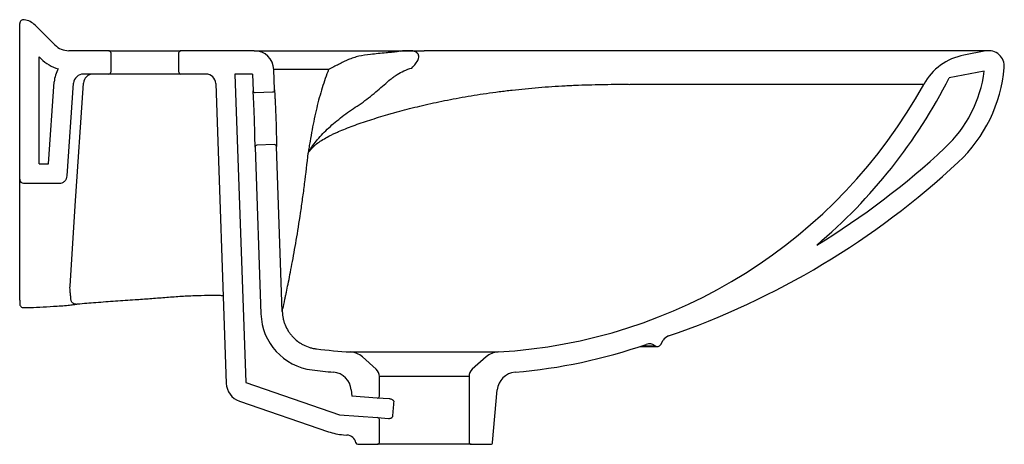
# Model space of a CAD drawing. Header units: millimetres. Extents: x 3627.69 to 3628.195, y 2443.646 to 2443.864.
import ezdxf

# ---------------------------------------------------------------- set-up
doc = ezdxf.new("R2010")
doc.units = ezdxf.units.MM
doc.layers.add('SANINDUSA', color=3, linetype='Continuous')

msp = doc.modelspace()

# ---------------------------------------------------------------- linework, layer by layer
at = {"layer": 'SANINDUSA'}
for p, q in [((3627.690288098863, 2443.782184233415), (3627.690288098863, 2443.862102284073)), ((3627.708359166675, 2443.851113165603), (3627.698217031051, 2443.861255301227)), ((3627.735988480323, 2443.848184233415), (3627.715430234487, 2443.848184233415)), ((3627.735988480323, 2443.848184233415), (3627.772988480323, 2443.848184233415)), ((3627.736988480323, 2443.847184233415), (3627.736988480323, 2443.837184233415)), ((3627.771988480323, 2443.837184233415), (3627.771988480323, 2443.847184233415)), ((3627.810631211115, 2443.848184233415), (3627.772988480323, 2443.848184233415)), ((3627.810631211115, 2443.848184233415), (3627.886547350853, 2443.848184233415)), ((3628.187288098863, 2443.848184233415), (3627.897788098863, 2443.848184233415)), ((3628.185790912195, 2443.84804288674), (3628.174599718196, 2443.845910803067)), ((3627.700288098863, 2443.790184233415), (3627.700288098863, 2443.845042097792)), ((3627.701288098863, 2443.844042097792), (3627.700288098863, 2443.845042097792)), ((3627.820991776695, 2443.828033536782), (3627.820625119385, 2443.838533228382)), ((3627.848735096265, 2443.838533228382), (3627.820625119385, 2443.838533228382)), ((3628.185012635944, 2443.837714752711), (3628.167036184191, 2443.834289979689)), ((3627.705047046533, 2443.790184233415), (3627.70798721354, 2443.832230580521)), ((3627.714632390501, 2443.783905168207), (3627.717962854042, 2443.831533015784)), ((3627.718818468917, 2443.768529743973), (3627.722979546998, 2443.831513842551)), ((3627.735988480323, 2443.836184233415), (3627.722950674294, 2443.836184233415)), ((3627.772988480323, 2443.836184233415), (3627.735988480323, 2443.836184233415)), ((3627.785860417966, 2443.836184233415), (3627.772988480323, 2443.836184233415)), ((3627.7908573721, 2443.831358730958), (3627.796231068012, 2443.677476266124)), ((3627.809707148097, 2443.836184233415), (3627.80069495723, 2443.836184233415)), ((3627.80069495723, 2443.836184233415), (3627.806224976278, 2443.67782526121)), ((3627.809707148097, 2443.836184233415), (3627.810005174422, 2443.82764987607)), ((3627.811039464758, 2443.82668538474), (3627.820027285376, 2443.826999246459)), ((3628.153938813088, 2443.830918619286), (3628.003246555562, 2443.830918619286)), ((3627.811017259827, 2443.798667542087), (3627.814006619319, 2443.713063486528)), ((3627.820969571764, 2443.800015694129), (3627.811981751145, 2443.79970183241)), ((3627.824963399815, 2443.714301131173), (3627.822003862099, 2443.799051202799)), ((3627.700288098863, 2443.790184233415), (3627.705047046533, 2443.790184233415)), ((3627.690288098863, 2443.72016234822), (3627.690288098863, 2443.782184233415)), ((3627.692288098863, 2443.780184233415), (3627.710642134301, 2443.780184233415)), ((3627.716097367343, 2443.727341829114), (3627.718818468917, 2443.768529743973)), ((3627.692304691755, 2443.716367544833), (3627.692302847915, 2443.716440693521)), ((3628.008329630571, 2443.696370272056), (3628.017318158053, 2443.696370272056)), ((3628.009490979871, 2443.696759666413), (3628.016132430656, 2443.696759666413)), ((3628.019050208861, 2443.697370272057), (3628.020312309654, 2443.699556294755)), ((3627.85992310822, 2443.693599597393), (3627.935653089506, 2443.693599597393)), ((3627.873133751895, 2443.684673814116), (3627.866056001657, 2443.691046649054)), ((3627.929520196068, 2443.691046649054), (3627.922442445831, 2443.684673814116)), ((3627.874788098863, 2443.670913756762), (3627.874788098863, 2443.680958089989)), ((3627.920788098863, 2443.680958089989), (3627.874788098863, 2443.680958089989)), ((3627.920788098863, 2443.680958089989), (3627.920788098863, 2443.647184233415)), ((3627.806224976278, 2443.67782526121), (3627.854380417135, 2443.661244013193)), ((3627.860346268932, 2443.674094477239), (3627.860631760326, 2443.670831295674)), ((3627.873718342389, 2443.669916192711), (3627.860631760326, 2443.670831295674)), ((3627.879752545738, 2443.669494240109), (3627.873718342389, 2443.669916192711)), ((3627.932867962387, 2443.647097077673), (3627.935229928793, 2443.674094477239)), ((3627.802969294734, 2443.668370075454), (3627.84863513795, 2443.652646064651)), ((3627.854380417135, 2443.661244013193), (3627.873857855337, 2443.659882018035)), ((3627.873857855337, 2443.659882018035), (3627.879393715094, 2443.659494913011)), ((3627.874788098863, 2443.647184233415), (3627.874788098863, 2443.658884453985)), ((3627.856309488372, 2443.651084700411), (3627.858136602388, 2443.650956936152)), ((3627.863663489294, 2443.646184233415), (3627.873788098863, 2443.646184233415)), ((3627.921788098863, 2443.646184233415), (3627.873788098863, 2443.646184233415)), ((3627.921788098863, 2443.646184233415), (3627.931871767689, 2443.646184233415))]:
    msp.add_line(p, q, dxfattribs=at)
for centre, radius, start, end in [((3627.692288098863, 2443.862102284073), 0.00200000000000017, 81.79201030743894, 180), ((3627.691145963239, 2443.854184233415), 0.01000000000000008, 45, 81.79201030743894), ((3627.715430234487, 2443.858184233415), 0.01, 225, 270), ((3627.735988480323, 2443.847184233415), 0.0009999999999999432, 0, 90), ((3627.772988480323, 2443.847184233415), 0.0009999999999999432, 90, 180), ((3627.810631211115, 2443.838184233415), 0.01, 2.000000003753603, 90), ((3628.187288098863, 2443.840184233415), 0.007999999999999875, 355.0554414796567, 100.7864107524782), ((3627.715430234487, 2443.858184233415), 0.02, 225, 254.5224038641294), ((3628.180214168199, 2443.816440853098), 0.03000000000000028, 100.7864107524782, 151.1451596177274), ((3627.722950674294, 2443.831184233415), 0.01500000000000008, 149.0011970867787, 175.999999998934), ((3627.735988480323, 2443.837184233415), 0.001000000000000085, 270, 0), ((3627.772988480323, 2443.837184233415), 0.001000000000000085, 180, 270), ((3628.120348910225, 2443.845975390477), 0.06518922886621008, 313.0330520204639, 352.7200307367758), ((3628.120348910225, 2443.845975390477), 0.07518922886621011, 313.0330520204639, 355.0554414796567), ((3627.722950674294, 2443.831184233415), 0.005000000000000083, 90, 175.999999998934), ((3627.727968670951, 2443.831184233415), 0.005000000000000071, 90, 176.2202165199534), ((3627.785860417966, 2443.831184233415), 0.005000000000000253, 2.000000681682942, 90), ((3627.920788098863, 2443.959385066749), 0.2762008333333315, 310.2087501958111, 333.0692344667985), ((3627.811004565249, 2443.827684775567), 0.0009999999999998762, 182.0000000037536, 272.0000006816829), ((3627.819992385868, 2443.827998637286), 0.001000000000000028, 272.0000006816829, 2.000000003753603), ((3627.920788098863, 2443.959385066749), 0.2662008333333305, 273.2011337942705, 331.1451596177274), ((3627.812016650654, 2443.798702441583), 0.001000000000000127, 92.00000068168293, 182.0000000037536), ((3627.821004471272, 2443.799016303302), 0.001000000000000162, 2.000000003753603, 92.00000068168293), ((3627.888455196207, 2444.094363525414), 0.4050000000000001, 301.3390539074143, 313.0330520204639), ((3627.888455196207, 2444.094363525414), 0.4150000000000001, 288.9204657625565, 313.0330520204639), ((3627.692288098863, 2443.782184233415), 0.00200000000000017, 180, 270), ((3627.692288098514, 2443.718322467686), 0.001999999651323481, 179.9998443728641, 270.9540322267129), ((3627.718867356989, 2443.721897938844), 0.003780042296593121, 276.1544683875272, 286.1666083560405), ((3627.843988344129, 2443.714110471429), 0.02999999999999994, 182.0000000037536, 262.84268629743), ((3628.024642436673, 2443.697056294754), 0.005000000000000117, 108.9204657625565, 149.9999999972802), ((3627.874788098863, 2443.959385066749), 0.2662008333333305, 263.0393258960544, 266.7988662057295), ((3627.920788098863, 2443.959385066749), 0.2772008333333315, 274.8743642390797, 289.1083474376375), ((3628.013168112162, 2443.692733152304), 0.005000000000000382, 53.63951060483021, 109.1083474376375), ((3628.017318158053, 2443.698370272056), 0.00199999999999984, 233.6395106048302, 329.9999999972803), ((3627.859364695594, 2443.6836152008), 0.01000000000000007, 47.99999999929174, 86.7988662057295), ((3627.936211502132, 2443.6836152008), 0.01000000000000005, 93.20113379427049, 132.0000000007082), ((3627.874788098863, 2443.959385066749), 0.2772008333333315, 262.84268629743, 265.1256357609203), ((3627.850384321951, 2443.673222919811), 0.01000000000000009, 4.999999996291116, 85.12563576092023), ((3627.869788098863, 2443.680958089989), 0.00500000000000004, 0, 47.99999999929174), ((3627.925788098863, 2443.680958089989), 0.005000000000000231, 132.0000000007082, 180), ((3627.945191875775, 2443.673222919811), 0.009999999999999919, 94.87436423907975, 175.0000000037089), ((3627.806224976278, 2443.67782526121), 0.009999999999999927, 182.0000006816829, 250.9999999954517), ((3627.873788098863, 2443.670913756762), 0.001000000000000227, 265.999999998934, 0), ((3627.873788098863, 2443.658884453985), 0.001000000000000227, 0, 85.99999999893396), ((3627.858402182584, 2443.681011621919), 0.03000000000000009, 250.9999999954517, 265.999999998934), ((3627.857787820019, 2443.645969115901), 0.005000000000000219, 11.68433636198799, 85.99999999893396), ((3627.863663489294, 2443.647184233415), 0.001000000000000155, 191.684336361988, 270), ((3627.873788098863, 2443.647184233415), 0.001000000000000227, 270, 0), ((3627.921788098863, 2443.647184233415), 0.001000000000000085, 180, 270), ((3627.931871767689, 2443.647184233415), 0.001000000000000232, 270, 355.0000000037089)]:
    msp.add_arc(centre, radius, start, end, dxfattribs=at)
msp.add_ellipse((3627.897875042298, 2443.390625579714), major_axis=(-0.002101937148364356, 0.3432159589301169), ratio=0.06965811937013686, start_param=0.6281057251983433, end_param=0.6665992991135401, dxfattribs=at)
for points, knots in [([(3627.885704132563, 2443.848014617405), (3627.885632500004, 2443.847986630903), (3627.885528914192, 2443.847961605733), (3627.885301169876, 2443.847913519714), (3627.885175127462, 2443.847890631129), (3627.884777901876, 2443.847823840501), (3627.884487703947, 2443.847781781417), (3627.88358662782, 2443.847659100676), (3627.88294505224, 2443.847582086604), (3627.881638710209, 2443.847431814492), (3627.880971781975, 2443.847358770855), (3627.879628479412, 2443.847215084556), (3627.87895174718, 2443.847144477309), (3627.876918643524, 2443.846935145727), (3627.875559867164, 2443.846798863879), (3627.872864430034, 2443.846529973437), (3627.871527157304, 2443.846397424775), (3627.870206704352, 2443.846266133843)], [0, 0, 0, 0, 0.03125000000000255, 0.03125000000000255, 0.0625000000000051, 0.0625000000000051, 0.1250000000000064, 0.1250000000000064, 0.2500000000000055, 0.2500000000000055, 0.3750000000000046, 0.3750000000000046, 0.5000000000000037, 0.5000000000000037, 0.7500000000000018, 0.7500000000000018, 1, 1, 1, 1]), ([(3627.891397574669, 2443.839300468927), (3627.892092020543, 2443.840025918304), (3627.892742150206, 2443.840753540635), (3627.893591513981, 2443.841849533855), (3627.893853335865, 2443.84221563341), (3627.894317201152, 2443.842949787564), (3627.894519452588, 2443.843318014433), (3627.894836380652, 2443.844054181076), (3627.894951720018, 2443.84442239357), (3627.895051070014, 2443.845159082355), (3627.895036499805, 2443.845527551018), (3627.894851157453, 2443.846080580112), (3627.894761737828, 2443.846264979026), (3627.894569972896, 2443.846541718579), (3627.894496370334, 2443.846633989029), (3627.894325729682, 2443.846818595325), (3627.894228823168, 2443.846910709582), (3627.893899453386, 2443.847183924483), (3627.893628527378, 2443.847362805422), (3627.892936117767, 2443.84771117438), (3627.892516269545, 2443.847880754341), (3627.891974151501, 2443.84804288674)], [0, 0, 0, 0, 0.2500000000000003, 0.2500000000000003, 0.3750000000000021, 0.3750000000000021, 0.5000000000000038, 0.5000000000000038, 0.6250000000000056, 0.6250000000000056, 0.7500000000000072, 0.7500000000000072, 0.8125000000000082, 0.8125000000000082, 0.8437500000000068, 0.8437500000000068, 0.8750000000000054, 0.8750000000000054, 0.9375000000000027, 0.9375000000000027, 1, 1, 1, 1]), ([(3627.870206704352, 2443.846266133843), (3627.868031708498, 2443.846049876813), (3627.866031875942, 2443.845741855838), (3627.863232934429, 2443.84508532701), (3627.862332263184, 2443.844834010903), (3627.860578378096, 2443.844263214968), (3627.859725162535, 2443.843943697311), (3627.858042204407, 2443.84324114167), (3627.857212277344, 2443.84285805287), (3627.855552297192, 2443.842043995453), (3627.854722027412, 2443.841613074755), (3627.853044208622, 2443.840730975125), (3627.852196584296, 2443.840279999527), (3627.850479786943, 2443.839390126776), (3627.849610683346, 2443.838951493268), (3627.848735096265, 2443.838533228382)], [0, 0, 0, 0, 0.2499999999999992, 0.2499999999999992, 0.3749999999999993, 0.3749999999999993, 0.4999999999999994, 0.4999999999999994, 0.6249999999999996, 0.6249999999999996, 0.7499999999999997, 0.7499999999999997, 0.8749999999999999, 0.8749999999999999, 1, 1, 1, 1]), ([(3627.848735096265, 2443.838533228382), (3627.847554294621, 2443.835521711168), (3627.846454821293, 2443.832380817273), (3627.844413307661, 2443.825808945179), (3627.843471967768, 2443.822375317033), (3627.842172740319, 2443.816985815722), (3627.841759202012, 2443.815153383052), (3627.840969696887, 2443.811422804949), (3627.840593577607, 2443.80952385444), (3627.83987479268, 2443.805664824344), (3627.839532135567, 2443.80370468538), (3627.839039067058, 2443.800728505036), (3627.838878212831, 2443.799730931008), (3627.838641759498, 2443.798227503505), (3627.838563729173, 2443.797725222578), (3627.838448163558, 2443.796969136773), (3627.838409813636, 2443.796716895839), (3627.83835274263, 2443.796337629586), (3627.838333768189, 2443.79621113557), (3627.838305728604, 2443.796020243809), (3627.838296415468, 2443.795956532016), (3627.838283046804, 2443.795859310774), (3627.838278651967, 2443.795826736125), (3627.838272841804, 2443.795775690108), (3627.838271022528, 2443.795758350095), (3627.838268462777, 2443.795721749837), (3627.838267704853, 2443.795701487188), (3627.838269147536, 2443.79568126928)], [0, 0, 0, 0, 0.2499999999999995, 0.2499999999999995, 0.499999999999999, 0.499999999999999, 0.6249999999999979, 0.6249999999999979, 0.7499999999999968, 0.7499999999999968, 0.8749999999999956, 0.8749999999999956, 0.9374999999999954, 0.9374999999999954, 0.9687499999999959, 0.9687499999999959, 0.984374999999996, 0.984374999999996, 0.9921874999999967, 0.9921874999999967, 0.996093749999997, 0.996093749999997, 0.9980468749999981, 0.9980468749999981, 0.999023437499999, 0.999023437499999, 1, 1, 1, 1]), ([(3627.862434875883, 2443.819135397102), (3627.863761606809, 2443.820006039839), (3627.865080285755, 2443.820913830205), (3627.867676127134, 2443.822790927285), (3627.86895343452, 2443.823760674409), (3627.871442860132, 2443.825735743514), (3627.872654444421, 2443.826741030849), (3627.875003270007, 2443.828745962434), (3627.876135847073, 2443.829747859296), (3627.878349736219, 2443.831685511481), (3627.879429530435, 2443.832621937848), (3627.881052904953, 2443.833934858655), (3627.881594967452, 2443.834357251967), (3627.882691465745, 2443.835165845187), (3627.883246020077, 2443.835552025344), (3627.884939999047, 2443.836647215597), (3627.886112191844, 2443.837292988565), (3627.888620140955, 2443.838415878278), (3627.889956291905, 2443.838893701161), (3627.891397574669, 2443.839300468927)], [0, 0, 0, 0, 0.125, 0.125, 0.25, 0.25, 0.3749999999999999, 0.3749999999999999, 0.4999999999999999, 0.4999999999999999, 0.6249999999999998, 0.6249999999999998, 0.6874999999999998, 0.6874999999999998, 0.7499999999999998, 0.7499999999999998, 0.875, 0.875, 1, 1, 1, 1]), ([(3627.811017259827, 2443.798667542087), (3627.811017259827, 2443.798667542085), (3627.811016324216, 2443.798761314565), (3627.81101333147, 2443.799041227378), (3627.811012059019, 2443.799158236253), (3627.811008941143, 2443.799434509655), (3627.811005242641, 2443.799753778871), (3627.811000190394, 2443.800157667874), (3627.810994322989, 2443.800604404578), (3627.810990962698, 2443.80085051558), (3627.810979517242, 2443.801646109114), (3627.810970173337, 2443.802246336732), (3627.810952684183, 2443.803248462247), (3627.81094627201, 2443.803599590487), (3627.810932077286, 2443.80433702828), (3627.810924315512, 2443.804721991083), (3627.810899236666, 2443.805904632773), (3627.81087999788, 2443.806737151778), (3627.810846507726, 2443.808052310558), (3627.810834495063, 2443.808504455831), (3627.810809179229, 2443.809416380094), (3627.810795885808, 2443.809876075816), (3627.810754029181, 2443.811266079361), (3627.81072349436, 2443.812207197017), (3627.810673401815, 2443.813641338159), (3627.810656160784, 2443.814118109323), (3627.81062095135, 2443.815060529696), (3627.810602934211, 2443.815527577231), (3627.810566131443, 2443.816453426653), (3627.810547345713, 2443.816912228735), (3627.810509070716, 2443.817821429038), (3627.81048948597, 2443.818273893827), (3627.81043100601, 2443.819591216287), (3627.810392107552, 2443.820423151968), (3627.810334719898, 2443.82160275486), (3627.810315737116, 2443.821984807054), (3627.810278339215, 2443.822723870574), (3627.810260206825, 2443.823075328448), (3627.810207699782, 2443.82407736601), (3627.810175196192, 2443.824676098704), (3627.810131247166, 2443.825468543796), (3627.810117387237, 2443.825715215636), (3627.81009194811, 2443.826163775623), (3627.810080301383, 2443.826366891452), (3627.810059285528, 2443.826730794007), (3627.8100498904, 2443.826892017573), (3627.810033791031, 2443.827166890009), (3627.810027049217, 2443.82728119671), (3627.810010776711, 2443.827556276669), (3627.810005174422, 2443.827649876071), (3627.810005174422, 2443.82764987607)], [0, 0, 0, 0, 0.0625000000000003, 0.0625000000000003, 0.09375000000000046, 0.09375000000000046, 0.1250000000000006, 0.1562500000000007, 0.1562500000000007, 0.1875000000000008, 0.1875000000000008, 0.2500000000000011, 0.2500000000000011, 0.2812500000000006, 0.2812500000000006, 0.3125000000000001, 0.3125000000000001, 0.3749999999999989, 0.3749999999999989, 0.4062499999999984, 0.4062499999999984, 0.4374999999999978, 0.4374999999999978, 0.4999999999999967, 0.4999999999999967, 0.531249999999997, 0.531249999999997, 0.5624999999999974, 0.5624999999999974, 0.5937499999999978, 0.5937499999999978, 0.6249999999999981, 0.6249999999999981, 0.6874999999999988, 0.6874999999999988, 0.7187499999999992, 0.7187499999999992, 0.7499999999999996, 0.7499999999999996, 0.812499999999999, 0.812499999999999, 0.8437499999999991, 0.8437499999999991, 0.8749999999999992, 0.8749999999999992, 0.9062499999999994, 0.9062499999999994, 0.9374999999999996, 0.9374999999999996, 1, 1, 1, 1]), ([(3627.820991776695, 2443.828033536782), (3627.820991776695, 2443.828033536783), (3627.820993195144, 2443.828009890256), (3627.820998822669, 2443.827915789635), (3627.821003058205, 2443.827844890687), (3627.821019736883, 2443.827564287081), (3627.8210360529, 2443.827288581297), (3627.821067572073, 2443.826745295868), (3627.821079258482, 2443.826542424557), (3627.821104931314, 2443.826091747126), (3627.821118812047, 2443.825845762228), (3627.821162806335, 2443.825055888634), (3627.821195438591, 2443.824457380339), (3627.821248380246, 2443.823450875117), (3627.821266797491, 2443.823095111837), (3627.82130411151, 2443.822360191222), (3627.82132305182, 2443.821980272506), (3627.821380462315, 2443.820803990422), (3627.821419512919, 2443.819971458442), (3627.821498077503, 2443.818205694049), (3627.821536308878, 2443.817301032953), (3627.821591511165, 2443.815914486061), (3627.821609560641, 2443.815447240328), (3627.821644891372, 2443.814502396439), (3627.821662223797, 2443.814023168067), (3627.821711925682, 2443.81260035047), (3627.821742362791, 2443.811662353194), (3627.821784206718, 2443.81027102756), (3627.821797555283, 2443.809808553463), (3627.821822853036, 2443.808894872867), (3627.821834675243, 2443.808448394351), (3627.821867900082, 2443.807139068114), (3627.821887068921, 2443.806306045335), (3627.821912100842, 2443.805117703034), (3627.82191981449, 2443.804731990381), (3627.821933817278, 2443.803998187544), (3627.821946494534, 2443.803297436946), (3627.821956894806, 2443.802661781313), (3627.82196631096, 2443.802059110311), (3627.821970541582, 2443.801773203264), (3627.821981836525, 2443.800975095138), (3627.821987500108, 2443.800524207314), (3627.821996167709, 2443.799791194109), (3627.821999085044, 2443.799517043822), (3627.822001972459, 2443.799239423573), (3627.822002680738, 2443.79916931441), (3627.822003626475, 2443.799075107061), (3627.822003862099, 2443.799051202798), (3627.822003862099, 2443.799051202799)], [0, 0, 0, 0, 0.03125000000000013, 0.03125000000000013, 0.06250000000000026, 0.06250000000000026, 0.1250000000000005, 0.1250000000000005, 0.1562500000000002, 0.1562500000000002, 0.1874999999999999, 0.1874999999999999, 0.2499999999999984, 0.2499999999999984, 0.281249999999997, 0.281249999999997, 0.3124999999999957, 0.3124999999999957, 0.3749999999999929, 0.3749999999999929, 0.4374999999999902, 0.4374999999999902, 0.4687499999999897, 0.4687499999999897, 0.4999999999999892, 0.4999999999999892, 0.5624999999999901, 0.5624999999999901, 0.5937499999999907, 0.5937499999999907, 0.6249999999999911, 0.6249999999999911, 0.687499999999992, 0.687499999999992, 0.7187499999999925, 0.7187499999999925, 0.7499999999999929, 0.7812499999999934, 0.7812499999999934, 0.8124999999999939, 0.8124999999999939, 0.8749999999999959, 0.8749999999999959, 0.937499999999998, 0.937499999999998, 0.968749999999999, 0.968749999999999, 1, 1, 1, 1]), ([(3627.838250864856, 2443.795669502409), (3627.838739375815, 2443.796430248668), (3627.839297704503, 2443.797161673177), (3627.840240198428, 2443.798213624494), (3627.84057236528, 2443.798557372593), (3627.841268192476, 2443.799228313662), (3627.841632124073, 2443.799555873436), (3627.843529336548, 2443.80115857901), (3627.845295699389, 2443.802329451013), (3627.848259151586, 2443.803997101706), (3627.849299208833, 2443.804537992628), (3627.850930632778, 2443.805334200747), (3627.851486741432, 2443.805595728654), (3627.852620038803, 2443.806120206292), (3627.853197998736, 2443.806380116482), (3627.85614228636, 2443.807670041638), (3627.858670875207, 2443.808672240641), (3627.862698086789, 2443.810155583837), (3627.864079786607, 2443.810646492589), (3627.866920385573, 2443.811623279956), (3627.868373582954, 2443.812107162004), (3627.872816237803, 2443.813542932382), (3627.875893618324, 2443.814481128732), (3627.879885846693, 2443.81563092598), (3627.880691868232, 2443.815859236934), (3627.882314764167, 2443.816322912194), (3627.883133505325, 2443.816553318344), (3627.88561207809, 2443.817240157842), (3627.887294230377, 2443.817692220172), (3627.892434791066, 2443.819029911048), (3627.895986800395, 2443.819897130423), (3627.901530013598, 2443.821155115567), (3627.903413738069, 2443.821567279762), (3627.907259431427, 2443.822376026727), (3627.909210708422, 2443.822770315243), (3627.915135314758, 2443.823917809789), (3627.919186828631, 2443.824637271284), (3627.927515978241, 2443.825977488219), (3627.931793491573, 2443.826598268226), (3627.937301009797, 2443.827307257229), (3627.9384124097, 2443.827445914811), (3627.9406373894, 2443.827714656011), (3627.941752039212, 2443.827844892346), (3627.945102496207, 2443.828223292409), (3627.947344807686, 2443.828459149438), (3627.954098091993, 2443.829118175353), (3627.958635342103, 2443.829492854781), (3627.96549622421, 2443.829959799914), (3627.967792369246, 2443.830099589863), (3627.971250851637, 2443.830285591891), (3627.972405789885, 2443.830343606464), (3627.974126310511, 2443.830424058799), (3627.974698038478, 2443.830446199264), (3627.975839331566, 2443.830492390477), (3627.976408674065, 2443.830514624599), (3627.981521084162, 2443.830707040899), (3627.985982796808, 2443.830823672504), (3627.992553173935, 2443.830919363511), (3627.994722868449, 2443.830937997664), (3627.997946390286, 2443.830945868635), (3627.999015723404, 2443.830945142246), (3628.001143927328, 2443.830936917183), (3628.002201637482, 2443.830929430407), (3628.00325636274, 2443.830918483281)], [0, 0, 0, 0, 0.03124999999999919, 0.03124999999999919, 0.04687499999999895, 0.04687499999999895, 0.06249999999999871, 0.06249999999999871, 0.1249999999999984, 0.1249999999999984, 0.1562499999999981, 0.1562499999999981, 0.1718749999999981, 0.1718749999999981, 0.187499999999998, 0.187499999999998, 0.2499999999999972, 0.2499999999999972, 0.2812499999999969, 0.2812499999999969, 0.3124999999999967, 0.3124999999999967, 0.3749999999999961, 0.3749999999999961, 0.3906249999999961, 0.3906249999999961, 0.4062499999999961, 0.4062499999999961, 0.437499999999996, 0.437499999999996, 0.499999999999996, 0.499999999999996, 0.5312499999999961, 0.5312499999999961, 0.5624999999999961, 0.5624999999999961, 0.6249999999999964, 0.6249999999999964, 0.6874999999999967, 0.6874999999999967, 0.7031249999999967, 0.7031249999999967, 0.7187499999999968, 0.7187499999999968, 0.749999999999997, 0.749999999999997, 0.8124999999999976, 0.8124999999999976, 0.8437499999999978, 0.8437499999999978, 0.8593749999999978, 0.8593749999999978, 0.8671874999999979, 0.8671874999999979, 0.874999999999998, 0.874999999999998, 0.9374999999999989, 0.9374999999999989, 0.9687499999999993, 0.9687499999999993, 0.9843749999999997, 0.9843749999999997, 1, 1, 1, 1]), ([(3627.838289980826, 2443.795730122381), (3627.838306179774, 2443.79576875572), (3627.838323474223, 2443.795800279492), (3627.838357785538, 2443.795866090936), (3627.838375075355, 2443.795898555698), (3627.838427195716, 2443.795995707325), (3627.838462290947, 2443.796060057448), (3627.838568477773, 2443.796252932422), (3627.838640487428, 2443.796381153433), (3627.838860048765, 2443.796765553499), (3627.839010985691, 2443.797021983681), (3627.839477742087, 2443.797788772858), (3627.839807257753, 2443.798298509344), (3627.840848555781, 2443.799825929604), (3627.841611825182, 2443.800839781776), (3627.844083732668, 2443.803869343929), (3627.845973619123, 2443.805875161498), (3627.849090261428, 2443.808841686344), (3627.850175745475, 2443.809821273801), (3627.852422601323, 2443.811760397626), (3627.853586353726, 2443.812716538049), (3627.857190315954, 2443.815542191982), (3627.859742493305, 2443.81736857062), (3627.862434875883, 2443.819135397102)], [0, 0, 0, 0, 0.003906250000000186, 0.003906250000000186, 0.007812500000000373, 0.007812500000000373, 0.01562500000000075, 0.01562500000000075, 0.03125000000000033, 0.03125000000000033, 0.06250000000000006, 0.06250000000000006, 0.125, 0.125, 0.2499999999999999, 0.2499999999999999, 0.4999999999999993, 0.4999999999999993, 0.6249999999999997, 0.6249999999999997, 0.7499999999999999, 0.7499999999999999, 1, 1, 1, 1]), ([(3627.824963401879, 2443.714301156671), (3627.824964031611, 2443.714276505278), (3627.825449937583, 2443.716546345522), (3627.826459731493, 2443.721282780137), (3627.826578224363, 2443.721839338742), (3627.82682587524, 2443.723010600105), (3627.827213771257, 2443.724854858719), (3627.828223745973, 2443.729747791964), (3627.82923476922, 2443.734877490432), (3627.831358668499, 2443.746184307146), (3627.832903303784, 2443.755112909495), (3627.83471628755, 2443.767256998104), (3627.835073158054, 2443.769736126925), (3627.835770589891, 2443.774775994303), (3627.836791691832, 2443.782455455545), (3627.837709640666, 2443.790379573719), (3627.83825085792, 2443.795669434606)], [0, 0, 0, 0, 0.2499999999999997, 0.2499999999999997, 0.2812499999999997, 0.2812499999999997, 0.3124999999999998, 0.3749999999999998, 0.4999999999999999, 0.4999999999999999, 0.7499999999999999, 0.7499999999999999, 0.8125, 0.8125, 0.875, 1, 1, 1, 1]), ([(3627.710642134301, 2443.780184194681), (3627.711096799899, 2443.78018419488), (3627.711584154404, 2443.780263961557), (3627.71252997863, 2443.780621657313), (3627.712986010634, 2443.780900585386), (3627.713754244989, 2443.781616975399), (3627.714064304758, 2443.782052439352), (3627.714487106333, 2443.782971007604), (3627.714600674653, 2443.78345161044), (3627.714632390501, 2443.783905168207)], [0, 0, 0, 0, 0.25, 0.25, 0.5, 0.5, 0.75, 0.75, 1, 1, 1, 1]), ([(3627.716490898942, 2443.721464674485), (3627.716440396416, 2443.722146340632), (3627.716364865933, 2443.722854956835), (3627.716210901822, 2443.724298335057), (3627.716131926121, 2443.725032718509), (3627.716093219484, 2443.725764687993)], [0, 0, 0, 0, 0.5, 0.5, 1, 1, 1, 1]), ([(3627.717406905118, 2443.718745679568), (3627.717250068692, 2443.718848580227), (3627.717126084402, 2443.718985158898), (3627.716916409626, 2443.71932431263), (3627.716831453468, 2443.719527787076), (3627.716692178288, 2443.719989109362), (3627.716637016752, 2443.720249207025), (3627.716548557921, 2443.720821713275), (3627.716515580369, 2443.721131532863), (3627.716490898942, 2443.721464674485)], [0, 0, 0, 0, 0.25, 0.25, 0.5, 0.5, 0.75, 0.75, 1, 1, 1, 1]), ([(3627.719919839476, 2443.718267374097), (3627.72307176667, 2443.718525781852), (3627.72953150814, 2443.719055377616), (3627.739419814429, 2443.719760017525), (3627.748651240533, 2443.720352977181), (3627.757101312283, 2443.720972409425), (3627.764721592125, 2443.721582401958), (3627.772344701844, 2443.722184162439), (3627.777438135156, 2443.722416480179), (3627.779964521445, 2443.722531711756)], [0, 0, 0, 0, 0.1585565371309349, 0.3249549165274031, 0.4919984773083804, 0.6186489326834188, 0.7466309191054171, 0.8743267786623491, 1, 1, 1, 1]), ([(3627.779964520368, 2443.722531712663), (3627.782243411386, 2443.722591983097), (3627.786479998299, 2443.722704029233), (3627.791383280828, 2443.722703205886), (3627.793964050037, 2443.72261763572), (3627.794655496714, 2443.722594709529)], [0, 0, 0, 0, 0.46009791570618, 0.8553479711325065, 1, 1, 1, 1]), ([(3627.690288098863, 2443.72016234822), (3627.690288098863, 2443.719981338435), (3627.690288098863, 2443.719255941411), (3627.690288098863, 2443.71844456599), (3627.690288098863, 2443.718422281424), (3627.690288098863, 2443.718412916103)], [0, 0, 0, 0, 0.1616115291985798, 0.6476584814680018, 1, 1, 1, 1]), ([(3627.692303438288, 2443.716366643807), (3627.692954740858, 2443.71637041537), (3627.695711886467, 2443.716386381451), (3627.700826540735, 2443.716606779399), (3627.707799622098, 2443.716999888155), (3627.712661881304, 2443.717356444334), (3627.7151739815, 2443.717540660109)], [0, 0, 0, 0, 0.08512242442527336, 0.3603469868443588, 0.6695214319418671, 1, 1, 1, 1]), ([(3627.71520690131, 2443.717551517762), (3627.71532673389, 2443.717553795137), (3627.715485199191, 2443.717556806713), (3627.71563461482, 2443.717586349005), (3627.715671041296, 2443.717593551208)], [0, 0, 0, 0, 0.7562070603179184, 1, 1, 1, 1]), ([(3627.71567841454, 2443.717589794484), (3627.715703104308, 2443.71759358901), (3627.716161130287, 2443.717663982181), (3627.717247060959, 2443.717809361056), (3627.718493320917, 2443.71800179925), (3627.71920279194, 2443.718127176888), (3627.719309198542, 2443.718145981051)], [0, 0, 0, 0, 0.02514981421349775, 0.4665603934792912, 0.9199946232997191, 1, 1, 1, 1]), ([(3627.719271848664, 2443.71814655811), (3627.719042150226, 2443.718136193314), (3627.718565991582, 2443.718114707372), (3627.717958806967, 2443.718403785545), (3627.717558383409, 2443.718651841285), (3627.717406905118, 2443.718745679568)], [0, 0, 0, 0, 0.3668572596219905, 0.76048517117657, 1, 1, 1, 1]), ([(3627.824963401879, 2443.714301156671), (3627.825004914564, 2443.713112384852), (3627.82515100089, 2443.7119452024), (3627.825520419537, 2443.710225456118), (3627.825668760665, 2443.709657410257), (3627.82601654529, 2443.708531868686), (3627.826216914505, 2443.707972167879), (3627.826891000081, 2443.706325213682), (3627.827431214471, 2443.705281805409), (3627.828373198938, 2443.703795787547), (3627.82870926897, 2443.703313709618), (3627.829426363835, 2443.7023765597), (3627.829809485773, 2443.701919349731), (3627.831009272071, 2443.700610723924), (3627.83187630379, 2443.699819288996), (3627.833275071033, 2443.698750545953), (3627.833757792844, 2443.698414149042), (3627.834756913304, 2443.697781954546), (3627.835275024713, 2443.697485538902), (3627.836850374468, 2443.696674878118), (3627.837936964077, 2443.69623248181), (3627.839620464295, 2443.695713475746), (3627.840190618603, 2443.695564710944), (3627.841349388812, 2443.695316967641), (3627.841937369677, 2443.695218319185), (3627.842527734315, 2443.695146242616)], [0, 0, 0, 0, 0.1249999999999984, 0.1249999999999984, 0.1874999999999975, 0.1874999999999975, 0.2499999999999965, 0.2499999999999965, 0.3749999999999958, 0.3749999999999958, 0.4374999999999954, 0.4374999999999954, 0.499999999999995, 0.499999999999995, 0.6249999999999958, 0.6249999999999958, 0.6874999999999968, 0.6874999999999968, 0.7499999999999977, 0.7499999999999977, 0.8749999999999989, 0.8749999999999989, 0.9374999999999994, 0.9374999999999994, 1, 1, 1, 1]), ([(3627.882125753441, 2443.668250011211), (3627.88213339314, 2443.668315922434), (3627.88212264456, 2443.668382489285), (3627.882076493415, 2443.66850438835), (3627.882042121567, 2443.668559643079), (3627.881926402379, 2443.668708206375), (3627.881830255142, 2443.668789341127), (3627.881532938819, 2443.669000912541), (3627.881314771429, 2443.669105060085), (3627.880876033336, 2443.669276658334), (3627.880651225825, 2443.669343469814), (3627.880202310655, 2443.66944430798), (3627.879977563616, 2443.669478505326), (3627.879752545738, 2443.669494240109)], [0, 0, 0, 0, 0.0625000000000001, 0.0625000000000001, 0.1250000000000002, 0.1250000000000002, 0.2500000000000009, 0.2500000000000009, 0.5000000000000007, 0.5000000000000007, 0.7500000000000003, 0.7500000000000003, 1, 1, 1, 1]), ([(3627.879393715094, 2443.659494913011), (3627.879580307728, 2443.659481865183), (3627.879767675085, 2443.659483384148), (3627.880143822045, 2443.659514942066), (3627.880333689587, 2443.65954504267), (3627.88070667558, 2443.65964162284), (3627.880893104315, 2443.659707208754), (3627.881150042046, 2443.659858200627), (3627.881233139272, 2443.659918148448), (3627.881372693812, 2443.660071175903), (3627.881429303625, 2443.660167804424), (3627.881440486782, 2443.660278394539)], [0, 0, 0, 0, 0.2499999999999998, 0.2499999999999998, 0.4999999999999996, 0.4999999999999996, 0.7499999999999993, 0.7499999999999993, 0.8749999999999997, 0.8749999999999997, 1, 1, 1, 1])]:
    msp.add_open_spline(points, degree=3, knots=knots, dxfattribs=at)
for points in [[(3627.885704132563, 2443.848014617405), (3627.885989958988, 2443.848126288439), (3627.886271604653, 2443.848184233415), (3627.886547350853, 2443.848184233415)], [(3627.891974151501, 2443.84804288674), (3627.890167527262, 2443.848135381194), (3627.88835781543, 2443.848184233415), (3627.886547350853, 2443.848184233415)], [(3627.886547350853, 2443.848184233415), (3627.890292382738, 2443.848184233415), (3627.894040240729, 2443.848184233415), (3627.897788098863, 2443.848184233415)], [(3627.716093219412, 2443.725764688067), (3627.71606088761, 2443.726291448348), (3627.716062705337, 2443.72681716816), (3627.716097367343, 2443.727341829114)]]:
    msp.add_open_spline(points, degree=3, dxfattribs=at)

doc.saveas('drawing.dxf')
